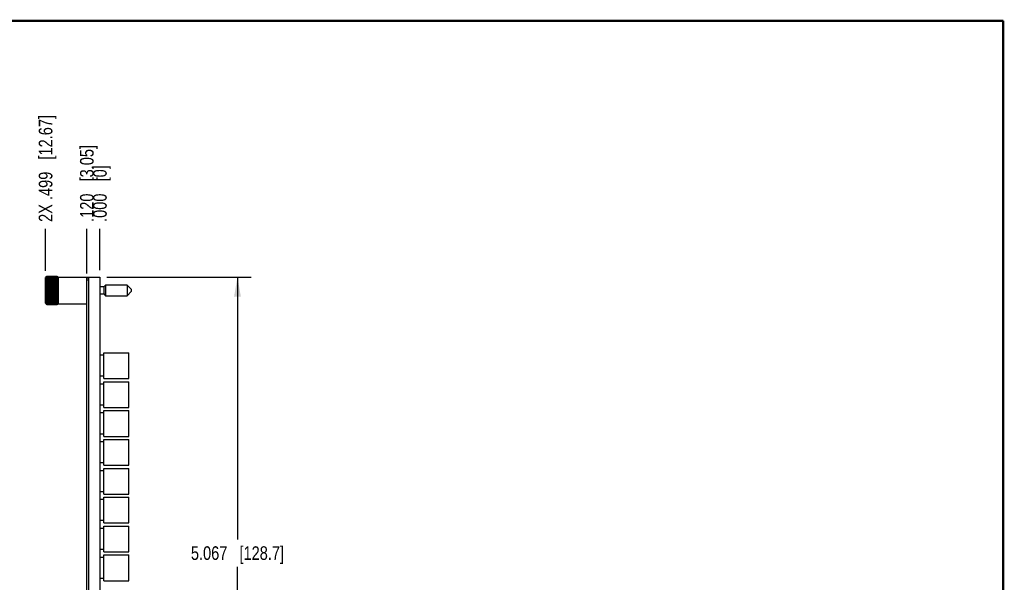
# Model space of a CAD drawing. Header units: inches. Extents: x 0.2 to 16.8, y 0.2 to 10.8.
# Tile 16 of 16: x 7.7 to 16.8, y 5.6 to 10.8. Entities that reach past the tile are written whole.
import ezdxf

# ---------------------------------------------------------------- set-up
doc = ezdxf.new("R2010")
doc.units = ezdxf.units.IN
doc.header["$LTSCALE"] = 0.935
doc.header["$MEASUREMENT"] = 0
doc.layers.get('0').update_dxf_attribs({"linetype": 'CONTINUOUS'})
doc.layers.add('DIMENSIONS', color=7, linetype='CONTINUOUS')
doc.styles.get("Standard").update_dxf_attribs({"font": 'txt', "width": 0.8})
doc.dimstyles.new('DIMSTYLE_1', dxfattribs={"dimtxt": 0.125, "dimasz": 0.18, "dimexe": 0.18, "dimexo": 0.0625, "dimgap": 0.09, "dimtad": 0, "dimtih": 1, "dimtoh": 1, "dimdec": 3, "dimzin": 4, "dimdsep": 46, "dimtxsty": 'STANDARD', "dimblk": '_FILLED', "dimblk1": '_FILLED', "dimblk2": '_FILLED', "dimcen": 0.09, "dimadec": 0, "dimazin": 0, "dimtp": 0.01, "dimtm": 0.01, "dimtfac": 1, "dimtdec": 3, "dimtofl": 0, "dimtmove": 0, "dimatfit": 3, "dimldrblk": '_FILLED', "dimfxl": 1, "dimtolj": 1, "dimtzin": 4, "dimarcsym": 0})
doc.dimstyles.new('DIMSTYLE_2', dxfattribs={"dimtxt": 0.125, "dimasz": 0.18, "dimexe": 0.18, "dimexo": 0.0625, "dimgap": 0.09, "dimtad": 0, "dimtih": 1, "dimtoh": 1, "dimdec": 3, "dimzin": 4, "dimdsep": 46, "dimtxsty": 'STANDARD', "dimblk": '_FILLED', "dimblk1": '_FILLED', "dimblk2": '_FILLED', "dimcen": 0.09, "dimadec": 0, "dimazin": 0, "dimtp": 0.01, "dimtm": 0.01, "dimtfac": 1, "dimtdec": 3, "dimtofl": 0, "dimtmove": 0, "dimatfit": 3, "dimldrblk": '_FILLED', "dimfxl": 1, "dimtolj": 1, "dimtzin": 4, "dimarcsym": 0})

# ---------------------------------------------------------------- blocks, each defined once
blk = doc.blocks.new('*D22')
at = {"layer": 'DIMENSIONS', "color": 2, "linetype": 'CONTINUOUS'}
blk.add_line((8.3342, 8.439), (8.3342, 8.85), dxfattribs=at)
at = {"layer": 'DIMENSIONS', "color": 2, "linetype": 'CONTINUOUS', "insert": (8.2717, 8.9125), "char_height": 0.125, "width": 1.125, "attachment_point": 1, "rotation": 90, "line_spacing_factor": 0.9}
blk.add_mtext('.120{\\Ftxt.shx;\\W1.000000;\\H0.125000; }[3.05]', dxfattribs=at)
blk = doc.blocks.new('_FILLED')
at = {"color": 0, "linetype": 'BYBLOCK'}
blk.add_solid([(0, 0), (-1, 0.174), (-1, -0.174)], dxfattribs=at)
blk = doc.blocks.new('*D23')
at = {"layer": 'DIMENSIONS', "color": 2, "linetype": 'CONTINUOUS'}
blk.add_line((8.4542, 8.4688), (8.4542, 8.85), dxfattribs=at)
at = {"layer": 'DIMENSIONS', "color": 2, "linetype": 'CONTINUOUS', "insert": (8.3917, 8.9125), "char_height": 0.125, "width": 0.825, "attachment_point": 1, "rotation": 90, "line_spacing_factor": 0.9}
blk.add_mtext('.000{\\Ftxt.shx;\\W1.000000;\\H0.125000; }[0]', dxfattribs=at)
blk = doc.blocks.new('*D24')
at = {"layer": 'DIMENSIONS', "color": 2, "linetype": 'CONTINUOUS'}
blk.add_line((7.9555, 8.4644), (7.9555, 8.85), dxfattribs=at)
at = {"layer": 'DIMENSIONS', "color": 2, "linetype": 'CONTINUOUS', "insert": (7.893, 8.9125), "char_height": 0.125, "width": 1.525, "attachment_point": 1, "rotation": 90, "line_spacing_factor": 0.9}
blk.add_mtext('2X .499{\\Ftxt.shx;\\W1.000000;\\H0.125000; }[12.67]', dxfattribs=at)
blk = doc.blocks.new('*D25')
at = {"layer": 'DIMENSIONS', "color": 2, "linetype": 'CONTINUOUS'}
for p, q in [((8.5167, 8.4063), (9.8427, 8.4063)), ((9.7177, 8.4063), (9.7177, 5.9978)), ((9.7177, 3.3393), (9.7177, 5.7478)), ((8.5167, 3.3393), (9.8427, 3.3393))]:
    blk.add_line(p, q, dxfattribs=at)
at = {"layer": 'DIMENSIONS', "color": 2, "linetype": 'CONTINUOUS', "xscale": 0.18, "yscale": 0.18, "zscale": 0.18}
for p, rotation in [((9.7177, 8.4063), 90), ((9.7177, 3.3393), 270)]:
    blk.add_blockref('_FILLED', p, dxfattribs=dict(at, rotation=rotation))
at = {"layer": 'DIMENSIONS', "color": 2, "linetype": 'CONTINUOUS', "insert": (9.7177, 5.9353), "char_height": 0.125, "width": 1.325, "attachment_point": 2, "line_spacing_factor": 0.9}
blk.add_mtext('5.067{\\Ftxt.shx;\\W1.000000;\\H0.125000; }[128.7]', dxfattribs=at)

msp = doc.modelspace()

# ---------------------------------------------------------------- linework, layer by layer
at = {"color": 7, "linetype": 'CONTINUOUS'}
for p, q in [((7.9655, 8.412), (7.9555, 8.4019)), ((8.0628, 8.4125), (7.9661, 8.4125)), ((7.9661, 8.4114), (8.0628, 8.4114)), ((8.0732, 8.4021), (8.0634, 8.412)), ((7.9555, 8.1657), (7.9555, 8.4019)), ((7.9584, 8.3748), (8.0705, 8.3748)), ((7.9584, 8.3636), (8.0705, 8.3636)), ((7.9584, 8.3511), (8.0705, 8.3511)), ((7.9584, 8.3373), (8.0705, 8.3373)), ((7.9584, 8.3227), (8.0705, 8.3227)), ((7.9661, 8.4081), (8.0628, 8.4081)), ((7.9661, 8.4027), (8.0628, 8.4027)), ((7.9661, 8.3953), (8.0628, 8.3953)), ((7.9661, 8.3859), (8.0628, 8.3859)), ((7.9661, 8.3622), (8.0628, 8.3622)), ((7.9661, 8.3482), (8.0628, 8.3482)), ((7.9661, 8.3331), (8.0628, 8.3331)), ((8.0732, 8.1613), (8.0732, 8.4063)), ((8.0732, 8.4063), (8.4542, 8.4063)), ((8.3342, 3.3495), (8.3342, 8.3965)), ((8.3492, 8.3965), (8.3342, 8.3965)), ((8.3492, 8.3765), (8.3342, 8.3765)), ((8.3492, 8.4063), (8.3492, 3.3393)), ((8.4542, 8.4063), (8.4542, 3.3393)), ((8.5065, 8.3326), (8.4904, 8.3165)), ((8.5065, 8.3326), (8.5065, 8.235)), ((8.7054, 8.3326), (8.5065, 8.3326)), ((8.7054, 8.3326), (8.7054, 8.235)), ((8.7428, 8.2952), (8.7054, 8.3326)), ((7.9584, 8.3074), (8.0705, 8.3074)), ((7.9584, 8.2917), (8.0705, 8.2917)), ((7.9584, 8.2759), (8.0705, 8.2759)), ((7.9584, 8.2602), (8.0705, 8.2602)), ((7.9584, 8.2449), (8.0705, 8.2449)), ((7.9584, 8.2302), (8.0705, 8.2302)), ((7.9661, 8.3171), (8.0628, 8.3171)), ((7.9661, 8.3006), (8.0628, 8.3006)), ((7.9661, 8.2838), (8.0628, 8.2838)), ((7.9661, 8.267), (8.0628, 8.267)), ((7.9661, 8.2505), (8.0628, 8.2505)), ((7.9661, 8.2345), (8.0628, 8.2345)), ((8.4904, 8.3165), (8.4542, 8.3165)), ((8.4542, 8.2511), (8.4904, 8.2511)), ((8.4904, 8.3165), (8.4904, 8.2511)), ((8.4904, 8.2511), (8.5065, 8.235)), ((8.5065, 8.235), (8.7054, 8.235)), ((8.7054, 8.235), (8.7428, 8.2724)), ((8.7428, 8.2952), (8.7428, 8.2724)), ((7.9555, 8.1657), (7.9655, 8.1556)), ((7.9584, 8.2165), (8.0705, 8.2165)), ((7.9584, 8.204), (8.0705, 8.204)), ((7.9584, 8.1928), (8.0705, 8.1928)), ((7.9661, 8.2194), (8.0628, 8.2194)), ((7.9661, 8.2054), (8.0628, 8.2054)), ((7.9661, 8.1817), (8.0628, 8.1817)), ((7.9661, 8.1723), (8.0628, 8.1723)), ((7.9661, 8.1649), (8.0628, 8.1649)), ((7.9661, 8.1594), (8.0628, 8.1594)), ((7.9661, 8.1562), (8.0628, 8.1562)), ((7.9661, 8.1551), (8.0628, 8.1551)), ((8.0634, 8.1556), (8.0732, 8.1655)), ((8.0732, 8.1613), (8.3342, 8.1613)), ((8.4892, 7.6888), (8.4542, 7.6888)), ((8.4892, 7.4742), (8.4892, 7.7104)), ((8.4892, 7.7104), (8.7207, 7.7104)), ((8.7207, 7.4742), (8.7207, 7.7104)), ((8.4892, 7.4958), (8.4542, 7.4958)), ((8.4892, 7.4238), (8.4542, 7.4238)), ((8.4892, 7.4742), (8.7207, 7.4742)), ((8.4892, 7.2092), (8.4892, 7.4454)), ((8.4892, 7.4454), (8.7207, 7.4454)), ((8.7207, 7.2092), (8.7207, 7.4454)), ((8.4892, 7.2308), (8.4542, 7.2308)), ((8.4892, 7.1588), (8.4542, 7.1588)), ((8.4892, 7.2092), (8.7207, 7.2092)), ((8.4892, 6.9442), (8.4892, 7.1804)), ((8.4892, 7.1804), (8.7207, 7.1804)), ((8.7207, 6.9442), (8.7207, 7.1804)), ((8.4892, 6.9658), (8.4542, 6.9658)), ((8.4892, 6.8938), (8.4542, 6.8938)), ((8.4892, 6.9442), (8.7207, 6.9442)), ((8.4892, 6.6792), (8.4892, 6.9154)), ((8.4892, 6.9154), (8.7207, 6.9154)), ((8.7207, 6.6792), (8.7207, 6.9154)), ((8.4892, 6.7008), (8.4542, 6.7008)), ((8.4892, 6.6288), (8.4542, 6.6288)), ((8.4892, 6.6792), (8.7207, 6.6792)), ((8.4892, 6.4142), (8.4892, 6.6504)), ((8.4892, 6.6504), (8.7207, 6.6504)), ((8.7207, 6.4142), (8.7207, 6.6504)), ((8.4892, 6.4358), (8.4542, 6.4358)), ((8.4892, 6.3638), (8.4542, 6.3638)), ((8.4892, 6.4142), (8.7207, 6.4142)), ((8.4892, 6.1492), (8.4892, 6.3854)), ((8.4892, 6.3854), (8.7207, 6.3854)), ((8.7207, 6.1492), (8.7207, 6.3854)), ((8.4892, 6.1708), (8.4542, 6.1708)), ((8.4892, 6.1492), (8.7207, 6.1492)), ((8.4892, 6.0988), (8.4542, 6.0988)), ((8.4892, 5.8842), (8.4892, 6.1204)), ((8.4892, 6.1204), (8.7207, 6.1204)), ((8.7207, 5.8842), (8.7207, 6.1204)), ((8.4892, 5.9058), (8.4542, 5.9058)), ((8.4892, 5.8842), (8.7207, 5.8842)), ((8.4892, 5.8338), (8.4542, 5.8338)), ((8.4892, 5.8554), (8.7207, 5.8554)), ((8.4892, 5.6192), (8.4892, 5.8554)), ((8.7207, 5.6192), (8.7207, 5.8554)), ((8.4892, 5.6408), (8.4542, 5.6408)), ((8.4892, 5.6192), (8.7207, 5.6192))]:
    msp.add_line(p, q, dxfattribs=at)
at = {"color": 7, "linetype": 'CONTINUOUS', "const_width": 0.02}
for points in [[(16.75, 10.7586), (0.25, 10.7586)], [(16.75, 0.2586), (16.75, 10.7586)]]:
    msp.add_lwpolyline(points, dxfattribs=at)
at = {"color": 7, "linetype": 'CONTINUOUS'}
for centre, radius, start, end in [((8.1946, 8.1839), 0.3233, 134.97741, 136.93013), ((8.1538, 8.1928), 0.2881, 130.65168, 132.69089), ((8.2254, 8.1801), 0.3475, 138.26824, 140.20261), ((7.8453, 8.1944), 0.3081, 43.02166, 45.07081), ((7.8154, 8.1904), 0.3318, 39.75165, 41.7775), ((7.8651, 8.1816), 0.3031, 47.35963, 49.2978), ((8.126, 8.1814), 0.2774, 125.18884, 127.14843), ((8.2541, 8.1728), 0.372, 140.74796, 142.65179), ((8.1021, 8.1507), 0.2864, 118.34983, 120.106), ((8.2788, 8.1632), 0.3939, 142.55102, 144.42383), ((8.0837, 8.0728), 0.3433, 110.04405, 111.41112), ((8.2977, 8.1524), 0.4111, 143.77481, 145.62242), ((8.0722, 7.8091), 0.5865, 100.42366, 101.18539), ((8.3096, 8.1408), 0.422, 144.48439, 146.31587), ((8.3062, 8.134), 0.4167, 144.69709, 146.56266), ((8.0722, 8.939), 0.5865, 258.81461, 259.57634), ((8.3096, 8.117), 0.422, 144.48439, 146.31587), ((8.0837, 8.6706), 0.3433, 248.58888, 249.95594), ((8.2977, 8.1052), 0.4111, 143.77481, 145.62242), ((8.1021, 8.5851), 0.2864, 239.894, 241.65017), ((8.2788, 8.0936), 0.3939, 142.55103, 144.42383), ((8.126, 8.5439), 0.2774, 232.85158, 234.81116), ((7.7876, 8.1829), 0.3557, 37.30466, 39.29559), ((7.8939, 8.169), 0.2929, 52.90316, 54.75957), ((7.7637, 8.1733), 0.377, 35.53435, 37.49079), ((7.9185, 8.1358), 0.3034, 59.94342, 61.60074), ((7.7453, 8.1624), 0.3938, 34.33701, 36.26577), ((7.9374, 8.0523), 0.3652, 68.62991, 69.91492), ((7.7338, 8.1508), 0.4044, 33.64429, 35.55545), ((7.9493, 7.7703), 0.626, 78.83859, 79.55235), ((7.7227, 8.134), 0.4167, 33.43734, 35.30291), ((7.9493, 8.9778), 0.626, 280.44765, 281.16141), ((7.7338, 8.127), 0.4044, 33.64428, 35.55545), ((7.9374, 8.6911), 0.3652, 290.08508, 291.3701), ((7.7453, 8.1152), 0.3938, 34.337, 36.26577), ((7.9185, 8.6), 0.3034, 298.39925, 300.05658), ((7.7637, 8.1036), 0.377, 35.53435, 37.4908), ((7.8939, 8.5563), 0.2929, 305.24043, 307.09684), ((8.2541, 8.0818), 0.372, 140.74796, 142.65179), ((8.1538, 8.5192), 0.2881, 227.30912, 229.34831), ((8.2254, 8.0693), 0.3475, 138.26825, 140.20261), ((8.1837, 8.5019), 0.3081, 223.02166, 225.07081), ((8.1946, 8.0551), 0.3233, 134.9774, 136.93013), ((8.2135, 8.488), 0.3318, 219.75163, 221.77751), ((8.1638, 8.0372), 0.3031, 130.70219, 132.64038), ((8.2413, 8.4757), 0.3557, 217.30464, 219.2956), ((8.1351, 8.0113), 0.2929, 125.24043, 127.09684), ((8.2652, 8.464), 0.377, 215.53435, 217.4908), ((8.1104, 7.9676), 0.3034, 118.39925, 120.05658), ((8.2836, 8.4524), 0.3938, 214.337, 216.26577), ((7.7876, 8.0919), 0.3557, 37.30464, 39.2956), ((7.8651, 8.5304), 0.3031, 310.70219, 312.64038), ((7.8154, 8.0795), 0.3318, 39.75163, 41.77751), ((7.8343, 8.5125), 0.3233, 314.9774, 316.93013), ((7.8453, 8.0657), 0.3081, 43.02166, 45.07081), ((7.8035, 8.4983), 0.3475, 318.26825, 320.20261), ((7.8751, 8.0484), 0.2881, 47.30912, 49.34831), ((7.7748, 8.4858), 0.372, 320.74796, 322.65179), ((7.903, 8.0237), 0.2774, 52.85158, 54.81116), ((7.7501, 8.474), 0.3939, 322.55103, 324.42383), ((7.9268, 7.9825), 0.2864, 59.894, 61.65017), ((7.7312, 8.4623), 0.4111, 323.77481, 325.62242), ((8.0915, 7.8765), 0.3652, 110.08508, 111.3701), ((8.2951, 8.4406), 0.4044, 213.64428, 215.55545), ((8.0796, 7.5898), 0.626, 100.44765, 101.16141), ((8.3062, 8.4336), 0.4167, 213.43734, 215.30291), ((8.2951, 8.4168), 0.4044, 213.64429, 215.55545), ((8.0796, 8.7973), 0.626, 258.83859, 259.55235), ((8.2836, 8.4052), 0.3938, 214.33701, 216.26577), ((8.0915, 8.5153), 0.3652, 248.62991, 249.91492), ((8.2652, 8.3943), 0.377, 215.53435, 217.49079), ((8.1104, 8.4318), 0.3034, 239.94342, 241.60074), ((8.2413, 8.3847), 0.3557, 217.30466, 219.29559), ((8.1351, 8.3986), 0.2929, 232.90316, 234.75957), ((8.2135, 8.3772), 0.3318, 219.75165, 221.7775), ((8.1837, 8.3732), 0.3081, 223.02166, 225.07081), ((8.1638, 8.386), 0.3031, 227.35963, 229.2978), ((7.9452, 7.897), 0.3433, 68.58888, 69.95594), ((7.7193, 8.4506), 0.422, 324.48439, 326.31587), ((7.9567, 7.6286), 0.5865, 78.81461, 79.57634), ((7.7227, 8.4336), 0.4167, 324.69709, 326.56266), ((7.7193, 8.4268), 0.422, 324.48439, 326.31587), ((7.7312, 8.4152), 0.4111, 323.77481, 325.62242), ((7.9567, 8.7585), 0.5865, 280.42366, 281.18539), ((7.7501, 8.4043), 0.3939, 322.55102, 324.42383), ((7.9452, 8.4948), 0.3433, 290.04405, 291.41112), ((7.7748, 8.3948), 0.372, 320.74796, 322.65179), ((7.9268, 8.4169), 0.2864, 298.34983, 300.106), ((7.8035, 8.3875), 0.3475, 318.26824, 320.20261), ((7.903, 8.3862), 0.2774, 305.18884, 307.14843), ((7.8343, 8.3837), 0.3233, 314.97741, 316.93013), ((7.8751, 8.3748), 0.2881, 310.65168, 312.69089)]:
    msp.add_arc(centre, radius, start, end, dxfattribs=at)

# ---------------------------------------------------------------- dimensions: what is measured, and where the dimension line sits
at = {"layer": 'DIMENSIONS', "color": 2, "linetype": 'CONTINUOUS'}
dim = msp.add_ordinate_dim(feature_location=(7.9555, 8.4644), offset=(0, 0.3856), dtype=1, origin=(8.4542, 8.4019), text='2X <>', dimstyle='DIMSTYLE_1', dxfattribs=at)
dim.commit()
dim.dimension.update_dxf_attribs({"geometry": '*D24', "text_midpoint": (7.9555, 9.675)})
for feature_location, offset, origin, picture, middle in [((8.3342, 8.439), (0, 0.411), (8.4542, 8.4063), '*D22', (8.3342, 9.475)), ((8.454245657, 8.4687954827), (0, 0.3812400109), (8.454245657, 8.4062954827), '*D23', (8.454245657, 9.3250354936))]:
    dim = msp.add_ordinate_dim(feature_location=feature_location, offset=offset, dtype=1, origin=origin, dimstyle='DIMSTYLE_1', dxfattribs=at)
    dim.commit()
    dim.dimension.update_dxf_attribs({"geometry": picture, "text_midpoint": middle})
dim = msp.add_linear_dim(base=(9.7177, 8.4063), p1=(8.5167, 3.3393), p2=(8.5167, 8.4063), angle=90, dimstyle='DIMSTYLE_2', dxfattribs=at)
dim.commit()
dim.dimension.update_dxf_attribs({"geometry": '*D25', "text_midpoint": (9.5677, 5.8728), "dimtype": 160})

doc.saveas('drawing.dxf')
